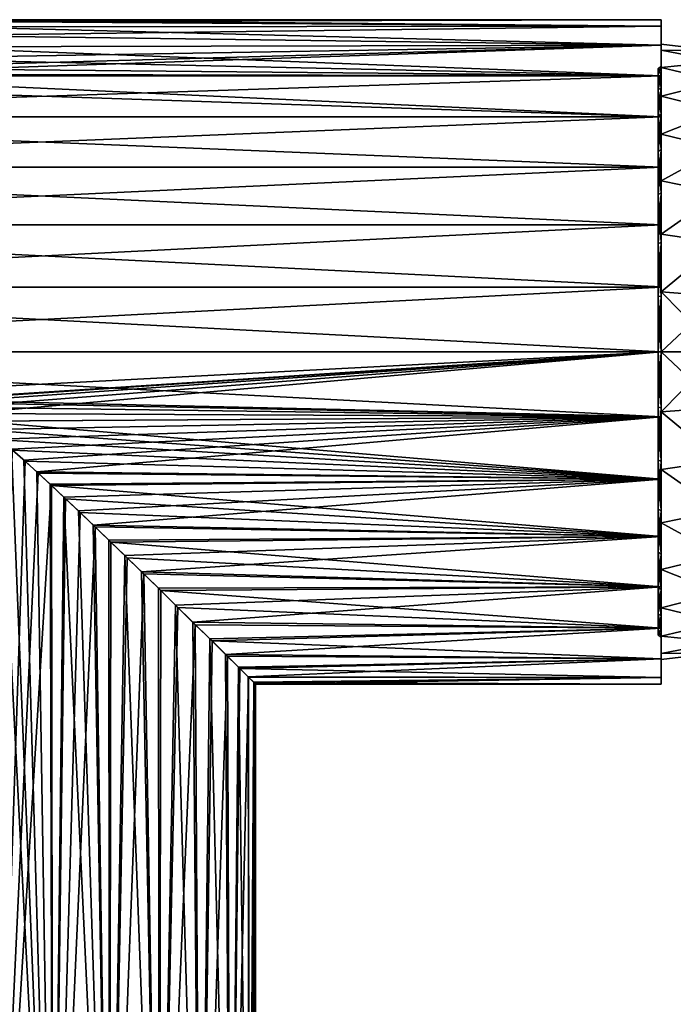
# Model space of a CAD drawing. Header units: millimetres. Extents: x -38 to 94, y -375 to 286.
# Tile 4 of 15: x 7 to 53, y 33 to 104. Entities that reach past the tile are written whole.
import ezdxf

# ---------------------------------------------------------------- set-up
doc = ezdxf.new("R2010")
doc.units = ezdxf.units.MM
doc.header["$LTSCALE"] = 26.699852
for name, color, linetype in [('10', 7, 'CONTINUOUS'), ('13', 7, 'CONTINUOUS'), ('14', 7, 'CONTINUOUS'), ('17', 7, 'CONTINUOUS'), ('18', 7, 'CONTINUOUS'), ('5', 7, 'CONTINUOUS'), ('6', 7, 'CONTINUOUS'), ('7', 7, 'CONTINUOUS'), ('9', 7, 'CONTINUOUS')]:
    doc.layers.add(name, color=color, linetype=linetype)

msp = doc.modelspace()

# ---------------------------------------------------------------- linework, layer by layer
at = {"layer": '10', "color": 7, "linetype": 'CONTINUOUS', "true_color": 0xe0f2ff}
for points in [[(2.518, 103.621, -2.476), (52.5, 103.293, -4.638), (1.803, 103.234, -4.922), (2.518, 103.621, -2.476)], [(2.75, 103.75), (52.5, 103.293, -4.638), (2.518, 103.621, -2.476), (2.75, 103.75)], [(52.5, 103.75), (52.5, 103.293, -4.638), (2.75, 103.75), (52.5, 103.75)], [(1.803, 103.234, -4.922), (52.5, 101.94, -9.091), (0.576, 102.611, -7.268), (1.803, 103.234, -4.922)], [(52.5, 103.293, -4.638), (52.5, 101.94, -9.091), (1.803, 103.234, -4.922), (52.5, 103.293, -4.638)], [(0.576, 102.611, -7.268), (52.5, 101.94, -9.091), (-1.153, 101.817, -9.386), (0.576, 102.611, -7.268)], [(-1.153, 101.817, -9.386), (52.5, 99.746, -13.195), (-3.303, 100.983, -11.125), (-1.153, 101.817, -9.386)], [(52.5, 101.94, -9.091), (52.5, 99.746, -13.195), (-1.153, 101.817, -9.386), (52.5, 101.94, -9.091)], [(-3.303, 100.983, -11.125), (52.5, 99.746, -13.195), (-5.678, 100.293, -12.34), (-3.303, 100.983, -11.125)], [(-5.678, 100.293, -12.34), (52.5, 99.746, -13.195), (-8.09, 99.857, -13.029), (-5.678, 100.293, -12.34)], [(-10.499, 99.709, -13.252), (52.5, 96.794, -16.792), (-36.085, 99.748, -13.194), (-10.499, 99.709, -13.252)], [(-36.085, 99.748, -13.194), (52.5, 96.794, -16.792), (-36.085, 96.795, -16.793), (-36.085, 99.748, -13.194)], [(-8.09, 99.857, -13.029), (52.5, 99.746, -13.195), (-10.499, 99.709, -13.252), (-8.09, 99.857, -13.029)], [(52.5, 99.746, -13.195), (52.5, 96.794, -16.792), (-10.499, 99.709, -13.252), (52.5, 99.746, -13.195)], [(52.5, 96.794, -16.792), (52.5, 93.197, -19.744), (-36.085, 96.795, -16.793), (52.5, 96.794, -16.792)], [(-36.085, 96.795, -16.793), (52.5, 93.197, -19.744), (-36.085, 93.196, -19.747), (-36.085, 96.795, -16.793)], [(52.5, 93.197, -19.744), (52.5, 89.093, -21.939), (-36.085, 93.196, -19.747), (52.5, 93.197, -19.744)], [(-36.085, 93.196, -19.747), (52.5, 89.093, -21.939), (-36.085, 89.09, -21.942), (-36.085, 93.196, -19.747)], [(52.5, 89.093, -21.939), (52.5, 84.638, -23.292), (-36.085, 89.09, -21.942), (52.5, 89.093, -21.939)], [(-36.085, 89.09, -21.942), (52.5, 84.638, -23.292), (-36.085, 84.634, -23.293), (-36.085, 89.09, -21.942)], [(52.5, 84.638, -23.292), (52.5, 80.001, -23.75), (-36.085, 84.634, -23.293), (52.5, 84.638, -23.292)], [(-36.085, 84.634, -23.293), (52.5, 80.001, -23.75), (-36.085, 80.001, -23.75), (-36.085, 84.634, -23.293)], [(52.5, 80.001, -23.75), (52.5, 75.363, -23.293), (-36.085, 80.001, -23.75), (52.5, 80.001, -23.75)], [(-36.085, 80.001, -23.75), (52.5, 75.363, -23.293), (0.354, 76.544, -23.497), (-36.085, 80.001, -23.75)], [(0.354, 76.544, -23.497), (52.5, 75.363, -23.293), (1.15, 76.37, -23.472), (0.354, 76.544, -23.497)], [(1.15, 76.37, -23.472), (52.5, 75.363, -23.293), (1.957, 76.048, -23.418), (1.15, 76.37, -23.472)], [(1.957, 76.048, -23.418), (52.5, 75.363, -23.293), (2.769, 75.584, -23.336), (1.957, 76.048, -23.418)], [(2.769, 75.584, -23.336), (52.5, 75.363, -23.293), (3.588, 75.034, -23.224), (2.769, 75.584, -23.336)], [(52.5, 75.363, -23.293), (52.5, 70.908, -21.94), (3.588, 75.034, -23.224), (52.5, 75.363, -23.293)], [(3.588, 75.034, -23.224), (52.5, 70.908, -21.94), (4.415, 74.404, -23.082), (3.588, 75.034, -23.224)], [(4.415, 74.404, -23.082), (52.5, 70.908, -21.94), (5.262, 73.716, -22.903), (4.415, 74.404, -23.082)], [(5.262, 73.716, -22.903), (52.5, 70.908, -21.94), (6.131, 72.971, -22.686), (5.262, 73.716, -22.903)], [(6.131, 72.971, -22.686), (52.5, 70.908, -21.94), (7.029, 72.176, -22.424), (6.131, 72.971, -22.686)], [(7.029, 72.176, -22.424), (52.5, 70.908, -21.94), (7.959, 71.331, -22.111), (7.029, 72.176, -22.424)], [(7.959, 71.331, -22.111), (52.5, 70.908, -21.94), (8.922, 70.438, -21.74), (7.959, 71.331, -22.111)], [(52.5, 70.908, -21.94), (52.5, 66.803, -19.745), (8.922, 70.438, -21.74), (52.5, 70.908, -21.94)], [(8.922, 70.438, -21.74), (52.5, 66.803, -19.745), (9.924, 69.498, -21.302), (8.922, 70.438, -21.74)], [(9.924, 69.498, -21.302), (52.5, 66.803, -19.745), (10.962, 68.511, -20.787), (9.924, 69.498, -21.302)], [(10.962, 68.511, -20.787), (52.5, 66.803, -19.745), (12.042, 67.478, -20.18), (10.962, 68.511, -20.787)], [(12.042, 67.478, -20.18), (52.5, 66.803, -19.745), (13.158, 66.399, -19.471), (12.042, 67.478, -20.18)], [(52.5, 66.803, -19.745), (52.5, 63.207, -16.792), (13.158, 66.399, -19.471), (52.5, 66.803, -19.745)], [(13.158, 66.399, -19.471), (52.5, 63.207, -16.792), (14.315, 65.278, -18.637), (13.158, 66.399, -19.471)], [(14.315, 65.278, -18.637), (52.5, 63.207, -16.792), (15.504, 64.119, -17.66), (14.315, 65.278, -18.637)], [(15.504, 64.119, -17.66), (52.5, 63.207, -16.792), (16.719, 62.928, -16.514), (15.504, 64.119, -17.66)], [(52.5, 63.207, -16.792), (52.5, 60.255, -13.196), (16.719, 62.928, -16.514), (52.5, 63.207, -16.792)], [(16.719, 62.928, -16.514), (52.5, 60.255, -13.196), (17.956, 61.72, -15.16), (16.719, 62.928, -16.514)], [(17.956, 61.72, -15.16), (52.5, 60.255, -13.196), (19.195, 60.494, -13.557), (17.956, 61.72, -15.16)], [(19.195, 60.494, -13.557), (52.5, 60.255, -13.196), (20.392, 59.328, -11.679), (19.195, 60.494, -13.557)], [(52.5, 60.255, -13.196), (52.5, 58.06, -9.092), (20.392, 59.328, -11.679), (52.5, 60.255, -13.196)], [(20.392, 59.328, -11.679), (52.5, 58.06, -9.092), (21.494, 58.234, -9.502), (20.392, 59.328, -11.679)], [(21.494, 58.234, -9.502), (52.5, 58.06, -9.092), (22.373, 57.369, -7.19), (21.494, 58.234, -9.502)], [(52.5, 58.06, -9.092), (52.5, 56.707, -4.638), (22.373, 57.369, -7.19), (52.5, 58.06, -9.092)], [(22.373, 57.369, -7.19), (52.5, 56.707, -4.638), (23.009, 56.737, -4.781), (22.373, 57.369, -7.19)], [(23.009, 56.737, -4.781), (52.5, 56.707, -4.638), (23.379, 56.366, -2.38), (23.009, 56.737, -4.781)], [(52.5, 56.707, -4.638), (52.5, 56.25), (23.379, 56.366, -2.38), (52.5, 56.707, -4.638)], [(52.5, 56.25), (23.5, 56.25), (23.379, 56.366, -2.38), (52.5, 56.25)]]:
    msp.add_3dface(points, dxfattribs=at)
at = {"layer": '13', "color": 7, "linetype": 'CONTINUOUS', "true_color": 0xe0f2ff}
for points in [[(4.588, 0, 23.047), (8.997, 0, 21.709), (5.202, 73.764, 22.917), (4.588, 0, 23.047)], [(8.997, 0, 21.709), (6.06, 73.034, 22.705), (5.202, 73.764, 22.917), (8.997, 0, 21.709)], [(8.997, 0, 21.709), (6.945, 72.252, 22.45), (6.06, 73.034, 22.705), (8.997, 0, 21.709)], [(8.997, 0, 21.709), (7.862, 71.42, 22.146), (6.945, 72.252, 22.45), (8.997, 0, 21.709)], [(8.997, 0, 21.709), (8.815, 70.539, 21.784), (7.862, 71.42, 22.146), (8.997, 0, 21.709)], [(8.997, 0, 21.709), (9.804, 69.611, 21.357), (8.815, 70.539, 21.784), (8.997, 0, 21.709)], [(8.997, 0, 21.709), (13.057, 0, 19.537), (9.804, 69.611, 21.357), (8.997, 0, 21.709)], [(13.057, 0, 19.537), (10.834, 68.635, 20.854), (9.804, 69.611, 21.357), (13.057, 0, 19.537)], [(13.057, 0, 19.537), (11.902, 67.612, 20.263), (10.834, 68.635, 20.854), (13.057, 0, 19.537)], [(13.057, 0, 19.537), (13.01, 66.543, 19.57), (11.902, 67.612, 20.263), (13.057, 0, 19.537)], [(13.057, 0, 19.537), (14.158, 65.431, 18.756), (13.01, 66.543, 19.57), (13.057, 0, 19.537)], [(13.057, 0, 19.537), (16.616, 0, 16.616), (14.158, 65.431, 18.756), (13.057, 0, 19.537)], [(16.616, 0, 16.616), (15.339, 64.278, 17.804), (14.158, 65.431, 18.756), (16.616, 0, 16.616)], [(16.616, 0, 16.616), (16.553, 63.095, 16.681), (15.339, 64.278, 17.804), (16.616, 0, 16.616)], [(16.616, 0, 16.616), (17.782, 61.886, 15.364), (16.553, 63.095, 16.681), (16.616, 0, 16.616)], [(16.616, 0, 16.616), (19.537, 0, 13.057), (17.782, 61.886, 15.364), (16.616, 0, 16.616)], [(19.537, 0, 13.057), (19.021, 60.669, 13.8), (17.782, 61.886, 15.364), (19.537, 0, 13.057)], [(19.537, 0, 13.057), (20.227, 59.486, 11.963), (19.021, 60.669, 13.8), (19.537, 0, 13.057)], [(19.537, 0, 13.057), (21.709, 0, 8.997), (20.227, 59.486, 11.963), (19.537, 0, 13.057)], [(21.709, 0, 8.997), (21.361, 58.367, 9.795), (20.227, 59.486, 11.963), (21.709, 0, 8.997)], [(21.709, 0, 8.997), (22.292, 57.449, 7.437), (21.361, 58.367, 9.795), (21.709, 0, 8.997)], [(21.709, 0, 8.997), (23.047, 0, 4.59), (22.292, 57.449, 7.437), (21.709, 0, 8.997)], [(23.047, 0, 4.59), (22.973, 56.773, 4.947), (22.292, 57.449, 7.437), (23.047, 0, 4.59)], [(23.047, 0, 4.59), (23.371, 56.375, 2.461), (22.973, 56.773, 4.947), (23.047, 0, 4.59)], [(23.047, 0, 4.59), (23.5, 0), (23.371, 56.375, 2.461), (23.047, 0, 4.59)], [(23.5, 0), (23.5, 56.25), (23.371, 56.375, 2.461), (23.5, 0)]]:
    msp.add_3dface(points, dxfattribs=at)
at = {"layer": '14', "color": 7, "linetype": 'CONTINUOUS', "true_color": 0xe0f2ff}
for points in [[(4.589, 0, -23.047), (6.131, 72.971, -22.686), (7.029, 72.176, -22.424), (4.589, 0, -23.047)], [(4.589, 0, -23.047), (7.029, 72.176, -22.424), (7.959, 71.331, -22.111), (4.589, 0, -23.047)], [(4.589, 0, -23.047), (7.959, 71.331, -22.111), (8.922, 70.438, -21.74), (4.589, 0, -23.047)], [(8.998, 0, -21.708), (4.589, 0, -23.047), (8.922, 70.438, -21.74), (8.998, 0, -21.708)], [(8.998, 0, -21.708), (8.922, 70.438, -21.74), (9.924, 69.498, -21.302), (8.998, 0, -21.708)], [(8.998, 0, -21.708), (9.924, 69.498, -21.302), (10.962, 68.511, -20.787), (8.998, 0, -21.708)], [(8.998, 0, -21.708), (10.962, 68.511, -20.787), (12.042, 67.478, -20.18), (8.998, 0, -21.708)], [(13.058, 0, -19.536), (8.998, 0, -21.708), (12.042, 67.478, -20.18), (13.058, 0, -19.536)], [(13.058, 0, -19.536), (12.042, 67.478, -20.18), (13.158, 66.399, -19.471), (13.058, 0, -19.536)], [(13.058, 0, -19.536), (13.158, 66.399, -19.471), (14.315, 65.278, -18.637), (13.058, 0, -19.536)], [(13.058, 0, -19.536), (14.315, 65.278, -18.637), (15.504, 64.119, -17.66), (13.058, 0, -19.536)], [(16.617, 0, -16.615), (13.058, 0, -19.536), (15.504, 64.119, -17.66), (16.617, 0, -16.615)], [(16.617, 0, -16.615), (15.504, 64.119, -17.66), (16.719, 62.928, -16.514), (16.617, 0, -16.615)], [(16.617, 0, -16.615), (16.719, 62.928, -16.514), (17.956, 61.72, -15.16), (16.617, 0, -16.615)], [(16.617, 0, -16.615), (17.956, 61.72, -15.16), (19.195, 60.494, -13.557), (16.617, 0, -16.615)], [(19.538, 0, -13.056), (16.617, 0, -16.615), (19.195, 60.494, -13.557), (19.538, 0, -13.056)], [(19.538, 0, -13.056), (19.195, 60.494, -13.557), (20.392, 59.328, -11.679), (19.538, 0, -13.056)], [(19.538, 0, -13.056), (20.392, 59.328, -11.679), (21.494, 58.234, -9.502), (19.538, 0, -13.056)], [(21.709, 0, -8.996), (19.538, 0, -13.056), (21.494, 58.234, -9.502), (21.709, 0, -8.996)], [(21.709, 0, -8.996), (21.494, 58.234, -9.502), (22.373, 57.369, -7.19), (21.709, 0, -8.996)], [(21.709, 0, -8.996), (22.373, 57.369, -7.19), (23.009, 56.737, -4.781), (21.709, 0, -8.996)], [(23.047, 0, -4.589), (21.709, 0, -8.996), (23.009, 56.737, -4.781), (23.047, 0, -4.589)], [(23.047, 0, -4.589), (23.009, 56.737, -4.781), (23.379, 56.366, -2.38), (23.047, 0, -4.589)], [(23.5, 56.25), (23.047, 0, -4.589), (23.379, 56.366, -2.38), (23.5, 56.25)], [(23.5, 0), (23.047, 0, -4.589), (23.5, 56.25), (23.5, 0)]]:
    msp.add_3dface(points, dxfattribs=at)
at = {"layer": '17', "linetype": 'CONTINUOUS'}
for points in [[(52.5, 75.708, -21.577), (52.5, 80, -22), (56.727, 76.033, -21.223), (52.5, 75.708, -21.577)], [(56.727, 76.033, -21.223), (52.5, 80, -22), (56.727, 80, -21.59), (56.727, 76.033, -21.223)], [(52.5, 80, 22), (52.5, 75.708, 21.577), (56.727, 80, 21.59), (52.5, 80, 22)], [(56.727, 80, 21.59), (52.5, 75.708, 21.577), (56.727, 76.033, 21.223), (56.727, 80, 21.59)], [(56.727, 72.201, -20.132), (52.5, 75.708, -21.577), (56.727, 76.033, -21.223), (56.727, 72.201, -20.132)], [(56.727, 76.033, 21.223), (52.5, 75.708, 21.577), (56.727, 72.201, 20.132), (56.727, 76.033, 21.223)], [(52.5, 71.581, -20.325), (52.5, 75.708, -21.577), (56.727, 72.201, -20.132), (52.5, 71.581, -20.325)], [(52.5, 75.708, 21.577), (52.5, 71.581, 20.325), (56.727, 72.201, 20.132), (52.5, 75.708, 21.577)], [(56.727, 68.634, -18.356), (52.5, 71.581, -20.325), (56.727, 72.201, -20.132), (56.727, 68.634, -18.356)], [(56.727, 72.201, 20.132), (52.5, 71.581, 20.325), (56.727, 68.634, 18.356), (56.727, 72.201, 20.132)], [(52.5, 67.777, -18.292), (52.5, 71.581, -20.325), (56.727, 68.634, -18.356), (52.5, 67.777, -18.292)], [(52.5, 71.581, 20.325), (52.5, 67.777, 18.292), (56.727, 68.634, 18.356), (52.5, 71.581, 20.325)], [(56.727, 65.455, -15.955), (52.5, 67.777, -18.292), (56.727, 68.634, -18.356), (56.727, 65.455, -15.955)], [(56.727, 68.634, 18.356), (52.5, 67.777, 18.292), (56.727, 65.455, 15.955), (56.727, 68.634, 18.356)], [(52.5, 64.444, -15.556), (52.5, 67.777, -18.292), (56.727, 65.455, -15.955), (52.5, 64.444, -15.556)], [(52.5, 67.777, 18.292), (52.5, 64.444, 15.556), (56.727, 65.455, 15.955), (52.5, 67.777, 18.292)], [(56.727, 62.771, -13.011), (52.5, 64.444, -15.556), (56.727, 65.455, -15.955), (56.727, 62.771, -13.011)], [(56.727, 65.455, 15.955), (52.5, 64.444, 15.556), (56.727, 62.771, 13.011), (56.727, 65.455, 15.955)], [(52.5, 61.708, -12.223), (52.5, 64.444, -15.556), (56.727, 62.771, -13.011), (52.5, 61.708, -12.223)], [(52.5, 64.444, 15.556), (52.5, 61.708, 12.223), (56.727, 62.771, 13.011), (52.5, 64.444, 15.556)], [(56.727, 60.673, -9.624), (52.5, 61.708, -12.223), (56.727, 62.771, -13.011), (56.727, 60.673, -9.624)], [(56.727, 62.771, 13.011), (52.5, 61.708, 12.223), (56.727, 60.673, 9.624), (56.727, 62.771, 13.011)], [(52.5, 59.675, -8.419), (52.5, 61.708, -12.223), (56.727, 60.673, -9.624), (52.5, 59.675, -8.419)], [(52.5, 61.708, 12.223), (52.5, 59.675, 8.419), (56.727, 60.673, 9.624), (52.5, 61.708, 12.223)], [(56.727, 59.234, -5.908), (52.5, 59.675, -8.419), (56.727, 60.673, -9.624), (56.727, 59.234, -5.908)], [(56.727, 60.673, 9.624), (52.5, 59.675, 8.419), (56.727, 59.234, 5.908), (56.727, 60.673, 9.624)], [(52.5, 58.423, -4.292), (52.5, 59.675, -8.419), (56.727, 59.234, -5.908), (52.5, 58.423, -4.292)], [(52.5, 59.675, 8.419), (52.5, 58.423, 4.292), (56.727, 59.234, 5.908), (52.5, 59.675, 8.419)], [(56.727, 58.502, -1.992), (52.5, 58.423, -4.292), (56.727, 59.234, -5.908), (56.727, 58.502, -1.992)], [(56.727, 59.234, 5.908), (52.5, 58.423, 4.292), (56.727, 58.502, 1.992), (56.727, 59.234, 5.908)], [(52.5, 58), (52.5, 58.423, -4.292), (56.727, 58.502, -1.992), (52.5, 58)], [(52.5, 58.423, 4.292), (52.5, 58), (56.727, 58.502, 1.992), (52.5, 58.423, 4.292)], [(56.727, 58.502, 1.992), (52.5, 58), (56.727, 58.502, -1.992), (56.727, 58.502, 1.992)]]:
    msp.add_3dface(points, dxfattribs=at)
at = {"layer": '18', "linetype": 'CONTINUOUS'}
for points in [[(56.727, 101.498, 1.992), (56.727, 101.498, -1.992), (52.5, 102), (56.727, 101.498, 1.992)], [(52.5, 102), (56.727, 101.498, -1.992), (52.5, 101.577, -4.292), (52.5, 102)], [(52.5, 101.577, 4.292), (56.727, 101.498, 1.992), (52.5, 102), (52.5, 101.577, 4.292)], [(56.727, 101.498, -1.992), (56.727, 100.766, -5.908), (52.5, 101.577, -4.292), (56.727, 101.498, -1.992)], [(52.5, 101.577, -4.292), (56.727, 100.766, -5.908), (52.5, 100.325, -8.419), (52.5, 101.577, -4.292)], [(56.727, 100.766, 5.908), (56.727, 101.498, 1.992), (52.5, 101.577, 4.292), (56.727, 100.766, 5.908)], [(52.5, 100.325, 8.419), (56.727, 100.766, 5.908), (52.5, 101.577, 4.292), (52.5, 100.325, 8.419)], [(56.727, 100.766, -5.908), (56.727, 99.327, -9.624), (52.5, 100.325, -8.419), (56.727, 100.766, -5.908)], [(56.727, 99.327, 9.624), (56.727, 100.766, 5.908), (52.5, 100.325, 8.419), (56.727, 99.327, 9.624)], [(52.5, 100.325, -8.419), (56.727, 99.327, -9.624), (52.5, 98.292, -12.223), (52.5, 100.325, -8.419)], [(52.5, 98.292, 12.223), (56.727, 99.327, 9.624), (52.5, 100.325, 8.419), (52.5, 98.292, 12.223)], [(56.727, 99.327, -9.624), (56.727, 97.229, -13.011), (52.5, 98.292, -12.223), (56.727, 99.327, -9.624)], [(56.727, 97.229, 13.011), (56.727, 99.327, 9.624), (52.5, 98.292, 12.223), (56.727, 97.229, 13.011)], [(52.5, 98.292, -12.223), (56.727, 97.229, -13.011), (52.5, 95.556, -15.556), (52.5, 98.292, -12.223)], [(52.5, 95.556, 15.556), (56.727, 97.229, 13.011), (52.5, 98.292, 12.223), (52.5, 95.556, 15.556)], [(56.727, 97.229, -13.011), (56.727, 94.545, -15.955), (52.5, 95.556, -15.556), (56.727, 97.229, -13.011)], [(56.727, 94.545, 15.955), (56.727, 97.229, 13.011), (52.5, 95.556, 15.556), (56.727, 94.545, 15.955)], [(52.5, 95.556, -15.556), (56.727, 94.545, -15.955), (52.5, 92.223, -18.292), (52.5, 95.556, -15.556)], [(52.5, 92.223, 18.292), (56.727, 94.545, 15.955), (52.5, 95.556, 15.556), (52.5, 92.223, 18.292)], [(56.727, 94.545, -15.955), (56.727, 91.366, -18.356), (52.5, 92.223, -18.292), (56.727, 94.545, -15.955)], [(56.727, 91.366, 18.356), (56.727, 94.545, 15.955), (52.5, 92.223, 18.292), (56.727, 91.366, 18.356)], [(52.5, 92.223, -18.292), (56.727, 91.366, -18.356), (52.5, 88.419, -20.325), (52.5, 92.223, -18.292)], [(52.5, 88.419, 20.325), (56.727, 91.366, 18.356), (52.5, 92.223, 18.292), (52.5, 88.419, 20.325)], [(56.727, 91.366, -18.356), (56.727, 87.799, -20.132), (52.5, 88.419, -20.325), (56.727, 91.366, -18.356)], [(56.727, 87.799, 20.132), (56.727, 91.366, 18.356), (52.5, 88.419, 20.325), (56.727, 87.799, 20.132)], [(52.5, 88.419, -20.325), (56.727, 87.799, -20.132), (52.5, 84.292, -21.577), (52.5, 88.419, -20.325)], [(52.5, 84.292, 21.577), (56.727, 87.799, 20.132), (52.5, 88.419, 20.325), (52.5, 84.292, 21.577)], [(56.727, 87.799, -20.132), (56.727, 83.967, -21.223), (52.5, 84.292, -21.577), (56.727, 87.799, -20.132)], [(56.727, 83.967, 21.223), (56.727, 87.799, 20.132), (52.5, 84.292, 21.577), (56.727, 83.967, 21.223)], [(56.727, 80, -21.59), (52.5, 80, -22), (52.5, 84.292, -21.577), (56.727, 80, -21.59)], [(52.5, 80, 22), (56.727, 83.967, 21.223), (52.5, 84.292, 21.577), (52.5, 80, 22)], [(56.727, 83.967, -21.223), (56.727, 80, -21.59), (52.5, 84.292, -21.577), (56.727, 83.967, -21.223)], [(52.5, 80, 22), (56.727, 80, 21.59), (56.727, 83.967, 21.223), (52.5, 80, 22)]]:
    msp.add_3dface(points, dxfattribs=at)
at = {"layer": '5', "color": 7, "linetype": 'CONTINUOUS', "true_color": 0xe0f2ff}
for points in [[(52.5, 100.45), (52.5, 100.057, 3.989), (52.3, 100.25), (52.5, 100.45)], [(52.3, 100.25), (52.5, 100.057, 3.989), (52.3, 99.861, 3.951), (52.3, 100.25)], [(52.5, 100.057, 3.989), (52.5, 98.893, 7.826), (52.3, 99.861, 3.951), (52.5, 100.057, 3.989)], [(52.3, 99.861, 3.951), (52.5, 98.893, 7.826), (52.3, 98.709, 7.749), (52.3, 99.861, 3.951)], [(52.5, 98.893, 7.826), (52.5, 97.003, 11.362), (52.3, 98.709, 7.749), (52.5, 98.893, 7.826)], [(52.3, 98.709, 7.749), (52.5, 97.003, 11.362), (52.3, 96.837, 11.25), (52.3, 98.709, 7.749)], [(52.5, 97.003, 11.362), (52.5, 94.461, 14.459), (52.3, 96.837, 11.25), (52.5, 97.003, 11.362)], [(52.3, 96.837, 11.25), (52.5, 94.461, 14.459), (52.3, 94.319, 14.319), (52.3, 96.837, 11.25)], [(52.5, 94.461, 14.459), (52.5, 91.361, 17.004), (52.3, 94.319, 14.319), (52.5, 94.461, 14.459)], [(52.3, 94.319, 14.319), (52.5, 91.361, 17.004), (52.3, 91.25, 16.837), (52.3, 94.319, 14.319)], [(52.5, 91.361, 17.004), (52.5, 87.825, 18.894), (52.3, 91.25, 16.837), (52.5, 91.361, 17.004)], [(52.3, 91.25, 16.837), (52.5, 87.825, 18.894), (52.3, 87.749, 18.709), (52.3, 91.25, 16.837)], [(52.5, 87.825, 18.894), (52.5, 83.991, 20.057), (52.3, 87.749, 18.709), (52.5, 87.825, 18.894)], [(52.3, 87.749, 18.709), (52.5, 83.991, 20.057), (52.3, 83.951, 19.861), (52.3, 87.749, 18.709)], [(52.5, 83.991, 20.057), (52.5, 80, 20.45), (52.3, 83.951, 19.861), (52.5, 83.991, 20.057)], [(52.3, 83.951, 19.861), (52.5, 80, 20.45), (52.3, 80, 20.25), (52.3, 83.951, 19.861)], [(52.5, 80, 20.45), (52.5, 76.009, 20.057), (52.3, 80, 20.25), (52.5, 80, 20.45)], [(52.3, 80, 20.25), (52.5, 76.009, 20.057), (52.3, 76.049, 19.861), (52.3, 80, 20.25)], [(52.5, 76.009, 20.057), (52.5, 72.175, 18.894), (52.3, 76.049, 19.861), (52.5, 76.009, 20.057)], [(52.3, 76.049, 19.861), (52.5, 72.175, 18.894), (52.3, 72.251, 18.709), (52.3, 76.049, 19.861)], [(52.5, 72.175, 18.894), (52.5, 68.639, 17.004), (52.3, 72.251, 18.709), (52.5, 72.175, 18.894)], [(52.3, 72.251, 18.709), (52.5, 68.639, 17.004), (52.3, 68.75, 16.837), (52.3, 72.251, 18.709)], [(52.5, 68.639, 17.004), (52.5, 65.539, 14.459), (52.3, 68.75, 16.837), (52.5, 68.639, 17.004)], [(52.3, 68.75, 16.837), (52.5, 65.539, 14.459), (52.3, 65.681, 14.319), (52.3, 68.75, 16.837)], [(52.5, 65.539, 14.459), (52.5, 62.997, 11.362), (52.3, 65.681, 14.319), (52.5, 65.539, 14.459)], [(52.3, 65.681, 14.319), (52.5, 62.997, 11.362), (52.3, 63.163, 11.25), (52.3, 65.681, 14.319)], [(52.5, 62.997, 11.362), (52.5, 61.107, 7.826), (52.3, 63.163, 11.25), (52.5, 62.997, 11.362)], [(52.3, 63.163, 11.25), (52.5, 61.107, 7.826), (52.3, 61.291, 7.749), (52.3, 63.163, 11.25)], [(52.5, 61.107, 7.826), (52.5, 59.943, 3.989), (52.3, 61.291, 7.749), (52.5, 61.107, 7.826)], [(52.3, 61.291, 7.749), (52.5, 59.943, 3.989), (52.3, 60.139, 3.951), (52.3, 61.291, 7.749)], [(52.5, 59.55), (52.3, 59.75), (52.3, 60.139, 3.951), (52.5, 59.55)], [(52.5, 59.943, 3.989), (52.5, 59.55), (52.3, 60.139, 3.951), (52.5, 59.943, 3.989)]]:
    msp.add_3dface(points, dxfattribs=at)
at = {"layer": '6', "color": 7, "linetype": 'CONTINUOUS', "true_color": 0xe0f2ff}
for points in [[(52.5, 100.45), (52.3, 100.25), (52.3, 99.861, -3.951), (52.5, 100.45)], [(52.5, 100.45), (52.3, 99.861, -3.951), (52.5, 100.057, -3.989), (52.5, 100.45)], [(52.3, 99.861, -3.951), (52.3, 98.709, -7.749), (52.5, 100.057, -3.989), (52.3, 99.861, -3.951)], [(52.5, 100.057, -3.989), (52.3, 98.709, -7.749), (52.5, 98.893, -7.826), (52.5, 100.057, -3.989)], [(52.3, 98.709, -7.749), (52.3, 96.837, -11.25), (52.5, 98.893, -7.826), (52.3, 98.709, -7.749)], [(52.5, 98.893, -7.826), (52.3, 96.837, -11.25), (52.5, 97.003, -11.362), (52.5, 98.893, -7.826)], [(52.3, 96.837, -11.25), (52.3, 94.319, -14.319), (52.5, 97.003, -11.362), (52.3, 96.837, -11.25)], [(52.5, 97.003, -11.362), (52.3, 94.319, -14.319), (52.5, 94.461, -14.459), (52.5, 97.003, -11.362)], [(52.3, 94.319, -14.319), (52.3, 91.25, -16.837), (52.5, 94.461, -14.459), (52.3, 94.319, -14.319)], [(52.5, 94.461, -14.459), (52.3, 91.25, -16.837), (52.5, 91.361, -17.004), (52.5, 94.461, -14.459)], [(52.3, 91.25, -16.837), (52.3, 87.749, -18.709), (52.5, 91.361, -17.004), (52.3, 91.25, -16.837)], [(52.5, 91.361, -17.004), (52.3, 87.749, -18.709), (52.5, 87.825, -18.894), (52.5, 91.361, -17.004)], [(52.3, 87.749, -18.709), (52.3, 83.951, -19.861), (52.5, 87.825, -18.894), (52.3, 87.749, -18.709)], [(52.5, 87.825, -18.894), (52.3, 83.951, -19.861), (52.5, 83.991, -20.057), (52.5, 87.825, -18.894)], [(52.3, 83.951, -19.861), (52.3, 80, -20.25), (52.5, 83.991, -20.057), (52.3, 83.951, -19.861)], [(52.5, 83.991, -20.057), (52.3, 80, -20.25), (52.5, 80, -20.45), (52.5, 83.991, -20.057)], [(52.3, 80, -20.25), (52.3, 76.049, -19.861), (52.5, 80, -20.45), (52.3, 80, -20.25)], [(52.5, 80, -20.45), (52.3, 76.049, -19.861), (52.5, 76.009, -20.057), (52.5, 80, -20.45)], [(52.3, 76.049, -19.861), (52.3, 72.251, -18.709), (52.5, 76.009, -20.057), (52.3, 76.049, -19.861)], [(52.5, 76.009, -20.057), (52.3, 72.251, -18.709), (52.5, 72.175, -18.894), (52.5, 76.009, -20.057)], [(52.3, 72.251, -18.709), (52.3, 68.75, -16.837), (52.5, 72.175, -18.894), (52.3, 72.251, -18.709)], [(52.5, 72.175, -18.894), (52.3, 68.75, -16.837), (52.5, 68.639, -17.004), (52.5, 72.175, -18.894)], [(52.3, 68.75, -16.837), (52.3, 65.681, -14.319), (52.5, 68.639, -17.004), (52.3, 68.75, -16.837)], [(52.5, 68.639, -17.004), (52.3, 65.681, -14.319), (52.5, 65.539, -14.459), (52.5, 68.639, -17.004)], [(52.3, 65.681, -14.319), (52.3, 63.163, -11.25), (52.5, 65.539, -14.459), (52.3, 65.681, -14.319)], [(52.5, 65.539, -14.459), (52.3, 63.163, -11.25), (52.5, 62.997, -11.362), (52.5, 65.539, -14.459)], [(52.3, 63.163, -11.25), (52.3, 61.291, -7.749), (52.5, 62.997, -11.362), (52.3, 63.163, -11.25)], [(52.5, 62.997, -11.362), (52.3, 61.291, -7.749), (52.5, 61.107, -7.826), (52.5, 62.997, -11.362)], [(52.3, 61.291, -7.749), (52.3, 60.139, -3.951), (52.5, 61.107, -7.826), (52.3, 61.291, -7.749)], [(52.5, 61.107, -7.826), (52.3, 60.139, -3.951), (52.5, 59.943, -3.989), (52.5, 61.107, -7.826)], [(52.3, 60.139, -3.951), (52.3, 59.75), (52.5, 59.943, -3.989), (52.3, 60.139, -3.951)], [(52.3, 59.75), (52.5, 59.55), (52.5, 59.943, -3.989), (52.3, 59.75)]]:
    msp.add_3dface(points, dxfattribs=at)
at = {"layer": '7', "color": 7, "linetype": 'CONTINUOUS', "true_color": 0xe0f2ff}
for points in [[(52.5, 100.45), (52.5, 100.057, -3.989), (52.5, 103.75), (52.5, 100.45)], [(52.5, 100.45), (52.5, 103.75), (52.5, 103.292, 4.639), (52.5, 100.45)], [(52.5, 103.75), (52.5, 100.057, -3.989), (52.5, 103.293, -4.638), (52.5, 103.75)], [(52.5, 100.057, -3.989), (52.5, 98.893, -7.826), (52.5, 103.293, -4.638), (52.5, 100.057, -3.989)], [(52.5, 103.293, -4.638), (52.5, 98.893, -7.826), (52.5, 101.94, -9.091), (52.5, 103.293, -4.638)], [(52.5, 98.893, 7.826), (52.5, 100.057, 3.989), (52.5, 103.292, 4.639), (52.5, 98.893, 7.826)], [(52.5, 101.94, 9.092), (52.5, 98.893, 7.826), (52.5, 103.292, 4.639), (52.5, 101.94, 9.092)], [(52.5, 100.057, 3.989), (52.5, 100.45), (52.5, 103.292, 4.639), (52.5, 100.057, 3.989)], [(52.5, 97.003, 11.362), (52.5, 98.893, 7.826), (52.5, 101.94, 9.092), (52.5, 97.003, 11.362)], [(52.5, 99.745, 13.196), (52.5, 97.003, 11.362), (52.5, 101.94, 9.092), (52.5, 99.745, 13.196)], [(52.5, 98.893, -7.826), (52.5, 97.003, -11.362), (52.5, 101.94, -9.091), (52.5, 98.893, -7.826)], [(52.5, 101.94, -9.091), (52.5, 97.003, -11.362), (52.5, 99.746, -13.195), (52.5, 101.94, -9.091)], [(52.5, 97.003, -11.362), (52.5, 94.461, -14.459), (52.5, 99.746, -13.195), (52.5, 97.003, -11.362)], [(52.5, 99.746, -13.195), (52.5, 94.461, -14.459), (52.5, 96.794, -16.792), (52.5, 99.746, -13.195)], [(52.5, 94.461, 14.459), (52.5, 97.003, 11.362), (52.5, 99.745, 13.196), (52.5, 94.461, 14.459)], [(52.5, 96.793, 16.793), (52.5, 94.461, 14.459), (52.5, 99.745, 13.196), (52.5, 96.793, 16.793)], [(52.5, 94.461, -14.459), (52.5, 91.361, -17.004), (52.5, 96.794, -16.792), (52.5, 94.461, -14.459)], [(52.5, 91.361, -17.004), (52.5, 87.825, -18.894), (52.5, 96.794, -16.792), (52.5, 91.361, -17.004)], [(52.5, 96.794, -16.792), (52.5, 87.825, -18.894), (52.5, 93.197, -19.744), (52.5, 96.794, -16.792)], [(52.5, 91.361, 17.004), (52.5, 94.461, 14.459), (52.5, 96.793, 16.793), (52.5, 91.361, 17.004)], [(52.5, 93.196, 19.745), (52.5, 91.361, 17.004), (52.5, 96.793, 16.793), (52.5, 93.196, 19.745)], [(52.5, 87.825, -18.894), (52.5, 83.991, -20.057), (52.5, 93.197, -19.744), (52.5, 87.825, -18.894)], [(52.5, 83.991, -20.057), (52.5, 80, -20.45), (52.5, 93.197, -19.744), (52.5, 83.991, -20.057)], [(52.5, 93.197, -19.744), (52.5, 80, -20.45), (52.5, 89.093, -21.939), (52.5, 93.197, -19.744)], [(52.5, 83.991, 20.057), (52.5, 87.825, 18.894), (52.5, 93.196, 19.745), (52.5, 83.991, 20.057)], [(52.5, 89.092, 21.94), (52.5, 83.991, 20.057), (52.5, 93.196, 19.745), (52.5, 89.092, 21.94)], [(52.5, 87.825, 18.894), (52.5, 91.361, 17.004), (52.5, 93.196, 19.745), (52.5, 87.825, 18.894)], [(52.5, 89.093, -21.939), (52.5, 80, -20.45), (52.5, 70.908, -21.94), (52.5, 89.093, -21.939)], [(52.5, 84.638, -23.292), (52.5, 89.093, -21.939), (52.5, 70.908, -21.94), (52.5, 84.638, -23.292)], [(52.5, 80, 20.45), (52.5, 83.991, 20.057), (52.5, 89.092, 21.94), (52.5, 80, 20.45)], [(52.5, 66.804, 19.745), (52.5, 80, 20.45), (52.5, 89.092, 21.94), (52.5, 66.804, 19.745)], [(52.5, 70.908, 21.94), (52.5, 66.804, 19.745), (52.5, 89.092, 21.94), (52.5, 70.908, 21.94)], [(52.5, 84.637, 23.293), (52.5, 70.908, 21.94), (52.5, 89.092, 21.94), (52.5, 84.637, 23.293)], [(52.5, 80.001, -23.75), (52.5, 84.638, -23.292), (52.5, 75.363, -23.293), (52.5, 80.001, -23.75)], [(52.5, 75.363, -23.293), (52.5, 84.638, -23.292), (52.5, 70.908, -21.94), (52.5, 75.363, -23.293)], [(52.5, 75.363, 23.293), (52.5, 70.908, 21.94), (52.5, 84.637, 23.293), (52.5, 75.363, 23.293)], [(52.5, 80, 23.75), (52.5, 75.363, 23.293), (52.5, 84.637, 23.293), (52.5, 80, 23.75)], [(52.5, 76.009, 20.057), (52.5, 80, 20.45), (52.5, 66.804, 19.745), (52.5, 76.009, 20.057)], [(52.5, 80, -20.45), (52.5, 76.009, -20.057), (52.5, 70.908, -21.94), (52.5, 80, -20.45)], [(52.5, 72.175, 18.894), (52.5, 76.009, 20.057), (52.5, 66.804, 19.745), (52.5, 72.175, 18.894)], [(52.5, 76.009, -20.057), (52.5, 72.175, -18.894), (52.5, 66.803, -19.745), (52.5, 76.009, -20.057)], [(52.5, 70.908, -21.94), (52.5, 76.009, -20.057), (52.5, 66.803, -19.745), (52.5, 70.908, -21.94)], [(52.5, 68.639, 17.004), (52.5, 72.175, 18.894), (52.5, 63.207, 16.793), (52.5, 68.639, 17.004)], [(52.5, 63.207, 16.793), (52.5, 72.175, 18.894), (52.5, 66.804, 19.745), (52.5, 63.207, 16.793)], [(52.5, 72.175, -18.894), (52.5, 68.639, -17.004), (52.5, 66.803, -19.745), (52.5, 72.175, -18.894)], [(52.5, 65.539, 14.459), (52.5, 68.639, 17.004), (52.5, 63.207, 16.793), (52.5, 65.539, 14.459)], [(52.5, 68.639, -17.004), (52.5, 65.539, -14.459), (52.5, 63.207, -16.792), (52.5, 68.639, -17.004)], [(52.5, 66.803, -19.745), (52.5, 68.639, -17.004), (52.5, 63.207, -16.792), (52.5, 66.803, -19.745)], [(52.5, 62.997, 11.362), (52.5, 65.539, 14.459), (52.5, 60.255, 13.196), (52.5, 62.997, 11.362)], [(52.5, 60.255, 13.196), (52.5, 65.539, 14.459), (52.5, 63.207, 16.793), (52.5, 60.255, 13.196)], [(52.5, 65.539, -14.459), (52.5, 62.997, -11.362), (52.5, 60.255, -13.196), (52.5, 65.539, -14.459)], [(52.5, 63.207, -16.792), (52.5, 65.539, -14.459), (52.5, 60.255, -13.196), (52.5, 63.207, -16.792)], [(52.5, 61.107, 7.826), (52.5, 62.997, 11.362), (52.5, 58.06, 9.092), (52.5, 61.107, 7.826)], [(52.5, 58.06, 9.092), (52.5, 62.997, 11.362), (52.5, 60.255, 13.196), (52.5, 58.06, 9.092)], [(52.5, 62.997, -11.362), (52.5, 61.107, -7.826), (52.5, 58.06, -9.092), (52.5, 62.997, -11.362)], [(52.5, 60.255, -13.196), (52.5, 62.997, -11.362), (52.5, 58.06, -9.092), (52.5, 60.255, -13.196)], [(52.5, 59.943, 3.989), (52.5, 61.107, 7.826), (52.5, 56.708, 4.639), (52.5, 59.943, 3.989)], [(52.5, 56.708, 4.639), (52.5, 61.107, 7.826), (52.5, 58.06, 9.092), (52.5, 56.708, 4.639)], [(52.5, 61.107, -7.826), (52.5, 59.943, -3.989), (52.5, 56.707, -4.638), (52.5, 61.107, -7.826)], [(52.5, 58.06, -9.092), (52.5, 61.107, -7.826), (52.5, 56.707, -4.638), (52.5, 58.06, -9.092)], [(52.5, 59.55), (52.5, 59.943, 3.989), (52.5, 56.25), (52.5, 59.55)], [(52.5, 59.943, -3.989), (52.5, 59.55), (52.5, 56.707, -4.638), (52.5, 59.943, -3.989)], [(52.5, 56.25), (52.5, 59.943, 3.989), (52.5, 56.708, 4.639), (52.5, 56.25)], [(52.5, 56.707, -4.638), (52.5, 59.55), (52.5, 56.25), (52.5, 56.707, -4.638)]]:
    msp.add_3dface(points, dxfattribs=at)
at = {"layer": '9', "color": 7, "linetype": 'CONTINUOUS', "true_color": 0xe0f2ff}
for points in [[(1.801, 103.233, 4.926), (52.5, 103.292, 4.639), (2.518, 103.62, 2.48), (1.801, 103.233, 4.926)], [(52.5, 103.292, 4.639), (52.5, 103.75), (2.518, 103.62, 2.48), (52.5, 103.292, 4.639)], [(2.518, 103.62, 2.48), (52.5, 103.75), (2.75, 103.75), (2.518, 103.62, 2.48)], [(52.5, 101.94, 9.092), (52.5, 103.292, 4.639), (0.573, 102.609, 7.272), (52.5, 101.94, 9.092)], [(0.573, 102.609, 7.272), (52.5, 103.292, 4.639), (1.801, 103.233, 4.926), (0.573, 102.609, 7.272)], [(-1.155, 101.815, 9.389), (52.5, 101.94, 9.092), (0.573, 102.609, 7.272), (-1.155, 101.815, 9.389)], [(52.5, 99.745, 13.196), (52.5, 101.94, 9.092), (-8.09, 99.857, 13.029), (52.5, 99.745, 13.196)], [(-8.09, 99.857, 13.029), (52.5, 101.94, 9.092), (-5.674, 100.294, 12.338), (-8.09, 99.857, 13.029)], [(-5.674, 100.294, 12.338), (52.5, 101.94, 9.092), (-3.302, 100.984, 11.124), (-5.674, 100.294, 12.338)], [(-3.302, 100.984, 11.124), (52.5, 101.94, 9.092), (-1.155, 101.815, 9.389), (-3.302, 100.984, 11.124)], [(52.5, 96.793, 16.793), (52.5, 99.745, 13.196), (-36.085, 96.794, 16.794), (52.5, 96.793, 16.793)], [(52.5, 99.745, 13.196), (-10.501, 99.709, 13.252), (-36.085, 96.794, 16.794), (52.5, 99.745, 13.196)], [(-10.501, 99.709, 13.252), (52.5, 99.745, 13.196), (-8.09, 99.857, 13.029), (-10.501, 99.709, 13.252)], [(-36.085, 93.195, 19.747), (52.5, 96.793, 16.793), (-36.085, 96.794, 16.794), (-36.085, 93.195, 19.747)], [(52.5, 93.196, 19.745), (52.5, 96.793, 16.793), (-36.085, 93.195, 19.747), (52.5, 93.196, 19.745)], [(52.5, 89.092, 21.94), (52.5, 93.196, 19.745), (-36.085, 89.089, 21.942), (52.5, 89.092, 21.94)], [(-36.085, 89.089, 21.942), (52.5, 93.196, 19.745), (-36.085, 93.195, 19.747), (-36.085, 89.089, 21.942)], [(52.5, 84.637, 23.293), (52.5, 89.092, 21.94), (-36.085, 84.633, 23.294), (52.5, 84.637, 23.293)], [(-36.085, 84.633, 23.294), (52.5, 89.092, 21.94), (-36.085, 89.089, 21.942), (-36.085, 84.633, 23.294)], [(52.5, 80, 23.75), (52.5, 84.637, 23.293), (-36.085, 80, 23.75), (52.5, 80, 23.75)], [(-36.085, 80, 23.75), (52.5, 84.637, 23.293), (-36.085, 84.633, 23.294), (-36.085, 80, 23.75)], [(-0.378, 76.541, 23.497), (52.5, 80, 23.75), (-36.085, 75.367, 23.294), (-0.378, 76.541, 23.497)], [(-36.085, 75.367, 23.294), (52.5, 80, 23.75), (-36.085, 80, 23.75), (-36.085, 75.367, 23.294)], [(0.395, 76.539, 23.497), (52.5, 80, 23.75), (-0.378, 76.541, 23.497), (0.395, 76.539, 23.497)], [(1.169, 76.368, 23.471), (52.5, 80, 23.75), (0.395, 76.539, 23.497), (1.169, 76.368, 23.471)], [(1.959, 76.044, 23.418), (52.5, 80, 23.75), (1.169, 76.368, 23.471), (1.959, 76.044, 23.418)], [(2.758, 75.595, 23.338), (52.5, 80, 23.75), (1.959, 76.044, 23.418), (2.758, 75.595, 23.338)], [(52.5, 75.363, 23.293), (52.5, 80, 23.75), (2.758, 75.595, 23.338), (52.5, 75.363, 23.293)], [(3.557, 75.054, 23.229), (52.5, 75.363, 23.293), (2.758, 75.595, 23.338), (3.557, 75.054, 23.229)], [(4.371, 74.441, 23.09), (52.5, 75.363, 23.293), (3.557, 75.054, 23.229), (4.371, 74.441, 23.09)], [(5.202, 73.764, 22.917), (52.5, 75.363, 23.293), (4.371, 74.441, 23.09), (5.202, 73.764, 22.917)], [(6.06, 73.034, 22.705), (52.5, 75.363, 23.293), (5.202, 73.764, 22.917), (6.06, 73.034, 22.705)], [(6.945, 72.252, 22.45), (52.5, 75.363, 23.293), (6.06, 73.034, 22.705), (6.945, 72.252, 22.45)], [(7.862, 71.42, 22.146), (52.5, 75.363, 23.293), (6.945, 72.252, 22.45), (7.862, 71.42, 22.146)], [(52.5, 70.908, 21.94), (52.5, 75.363, 23.293), (7.862, 71.42, 22.146), (52.5, 70.908, 21.94)], [(8.815, 70.539, 21.784), (52.5, 70.908, 21.94), (7.862, 71.42, 22.146), (8.815, 70.539, 21.784)], [(9.804, 69.611, 21.357), (52.5, 70.908, 21.94), (8.815, 70.539, 21.784), (9.804, 69.611, 21.357)], [(10.834, 68.635, 20.854), (52.5, 70.908, 21.94), (9.804, 69.611, 21.357), (10.834, 68.635, 20.854)], [(11.902, 67.612, 20.263), (52.5, 70.908, 21.94), (10.834, 68.635, 20.854), (11.902, 67.612, 20.263)], [(52.5, 66.804, 19.745), (52.5, 70.908, 21.94), (11.902, 67.612, 20.263), (52.5, 66.804, 19.745)], [(13.01, 66.543, 19.57), (52.5, 66.804, 19.745), (11.902, 67.612, 20.263), (13.01, 66.543, 19.57)], [(14.158, 65.431, 18.756), (52.5, 66.804, 19.745), (13.01, 66.543, 19.57), (14.158, 65.431, 18.756)], [(15.339, 64.278, 17.804), (52.5, 66.804, 19.745), (14.158, 65.431, 18.756), (15.339, 64.278, 17.804)], [(52.5, 63.207, 16.793), (52.5, 66.804, 19.745), (15.339, 64.278, 17.804), (52.5, 63.207, 16.793)], [(16.553, 63.095, 16.681), (52.5, 63.207, 16.793), (15.339, 64.278, 17.804), (16.553, 63.095, 16.681)], [(17.782, 61.886, 15.364), (52.5, 63.207, 16.793), (16.553, 63.095, 16.681), (17.782, 61.886, 15.364)], [(19.021, 60.669, 13.8), (52.5, 63.207, 16.793), (17.782, 61.886, 15.364), (19.021, 60.669, 13.8)], [(52.5, 60.255, 13.196), (52.5, 63.207, 16.793), (19.021, 60.669, 13.8), (52.5, 60.255, 13.196)], [(20.227, 59.486, 11.963), (52.5, 60.255, 13.196), (19.021, 60.669, 13.8), (20.227, 59.486, 11.963)], [(21.361, 58.367, 9.795), (52.5, 60.255, 13.196), (20.227, 59.486, 11.963), (21.361, 58.367, 9.795)], [(52.5, 58.06, 9.092), (52.5, 60.255, 13.196), (21.361, 58.367, 9.795), (52.5, 58.06, 9.092)], [(22.292, 57.449, 7.437), (52.5, 58.06, 9.092), (21.361, 58.367, 9.795), (22.292, 57.449, 7.437)], [(22.973, 56.773, 4.947), (52.5, 58.06, 9.092), (22.292, 57.449, 7.437), (22.973, 56.773, 4.947)], [(52.5, 56.708, 4.639), (52.5, 58.06, 9.092), (22.973, 56.773, 4.947), (52.5, 56.708, 4.639)], [(23.371, 56.375, 2.461), (52.5, 56.708, 4.639), (22.973, 56.773, 4.947), (23.371, 56.375, 2.461)], [(23.5, 56.25), (52.5, 56.708, 4.639), (23.371, 56.375, 2.461), (23.5, 56.25)], [(52.5, 56.25), (52.5, 56.708, 4.639), (23.5, 56.25), (52.5, 56.25)]]:
    msp.add_3dface(points, dxfattribs=at)

doc.saveas('drawing.dxf')
